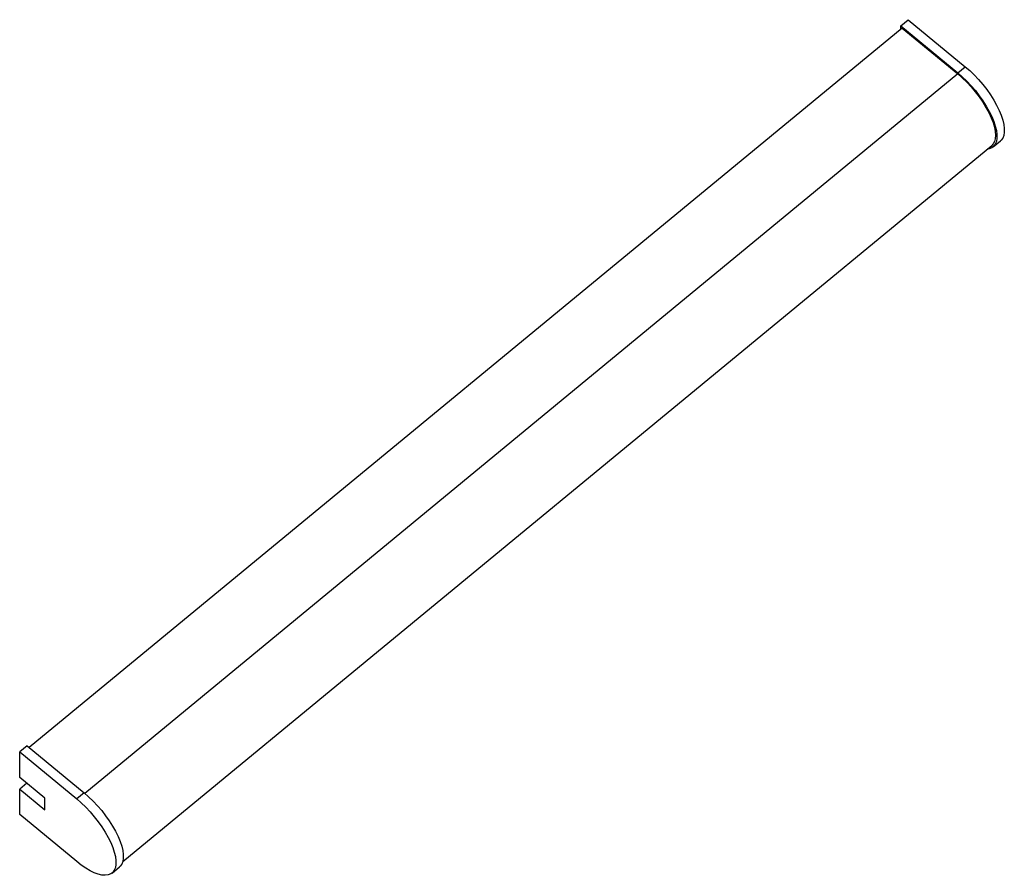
# Model space of a CAD drawing. Header units: millimetres. Extents: x -18 to 452, y -29 to 380.
import ezdxf

# ---------------------------------------------------------------- set-up
doc = ezdxf.new("R2010")
doc.units = ezdxf.units.MM

msp = doc.modelspace()

# ---------------------------------------------------------------- linework, layer by layer
at = {"color": 7, "linetype": 'Continuous', "lineweight": 25}
for p, q in [((402.53, 376.85), (406.07, 379.77)), ((402.53, 375.12), (402.53, 376.85)), ((402.53, 376.85), (429.76, 354.41)), ((406.07, 379.77), (433.29, 357.32)), ((403.24, 375.7), (-13.61, 32.05)), ((403.24, 375.7), (429.76, 353.84)), ((429.76, 354.41), (433.29, 357.32)), ((31.01, -22.37), (445.98, 319.73)), ((446.61, 318.96), (450.15, 321.88)), ((-14.66, 32.91), (-18.2, 30)), ((-14.66, 32.91), (12.56, 10.47)), ((-18.2, 17.78), (-18.2, 30)), ((-18.2, 30), (9.03, 7.56)), ((-6.15, 7.86), (-18.2, 17.78)), ((-14.82, 15), (-18.2, 12.22)), ((-18.2, 0), (-18.2, 12.22)), ((-18.2, 12.22), (-6.15, 2.29)), ((12.56, 10.47), (9.03, 7.56)), ((-6.15, 2.29), (-6.15, 7.86)), ((9.03, -22.44), (-18.2, 0)), ((25.89, -27.89), (29.42, -24.98))]:
    msp.add_line(p, q, dxfattribs=at)
at = {"color": 8, "linetype": 'Continuous', "lineweight": 25}
msp.add_line((429.76, 353.84), (12.91, 10.19), dxfattribs=at)
at = {"color": 7, "linetype": 'Continuous', "lineweight": 25, "flags": 128}
for points in [[(429.76, 354.41), (431.93, 352.51), (434.08, 350.44), (436.17, 348.22), (438.17, 345.88), (440.05, 343.45), (441.8, 340.97), (443.39, 338.47), (444.79, 335.98), (445.98, 333.53), (446.96, 331.17), (447.71, 328.91), (448.21, 326.8), (448.46, 324.86), (448.46, 323.12), (448.21, 321.59), (447.71, 320.31), (446.96, 319.28), (445.98, 318.53), (444.79, 318.06), (443.75, 317.9)], [(429.76, 353.84), (431.93, 351.95), (434.07, 349.87), (436.15, 347.63), (438.14, 345.28), (440, 342.84), (441.71, 340.36), (443.25, 337.85), (444.6, 335.37), (445.72, 332.95), (446.62, 330.63), (447.26, 328.43), (447.66, 326.39), (447.79, 324.54), (447.66, 322.91), (447.26, 321.52), (446.62, 320.39), (445.98, 319.73)], [(433.29, 357.32), (435.47, 355.43), (437.61, 353.36), (439.7, 351.14), (441.7, 348.79), (443.59, 346.37), (445.34, 343.88), (446.92, 341.38), (448.32, 338.89), (449.52, 336.45), (450.5, 334.08), (451.24, 331.83), (451.75, 329.72), (452, 327.77), (452, 326.03), (451.75, 324.51), (451.24, 323.22), (450.5, 322.2), (450.15, 321.88)], [(12.56, 10.47), (14.74, 8.58), (16.89, 6.5), (18.97, 4.28), (20.97, 1.94), (22.86, -0.49), (24.61, -2.97), (26.19, -5.47), (27.59, -7.96), (28.79, -10.41), (29.77, -12.77), (30.52, -15.03), (31.02, -17.14), (31.27, -19.08), (31.27, -20.82), (31.02, -22.35), (30.52, -23.63), (29.77, -24.65), (29.42, -24.98)], [(9.03, 7.56), (11.2, 5.66), (13.35, 3.59), (15.44, 1.37), (17.44, -0.97), (19.33, -3.4), (21.07, -5.88), (22.66, -8.39), (24.06, -10.88), (25.26, -13.32), (26.23, -15.69), (26.98, -17.94), (27.48, -20.05), (27.74, -21.99), (27.74, -23.74), (27.48, -25.26), (26.98, -26.54), (26.23, -27.57), (25.26, -28.32), (24.06, -28.79), (22.66, -28.97), (21.07, -28.86), (19.33, -28.46), (17.44, -27.78), (15.44, -26.82), (13.35, -25.6), (11.2, -24.13), (9.03, -22.44)]]:
    msp.add_lwpolyline(points, dxfattribs=at)

doc.saveas('drawing.dxf')
